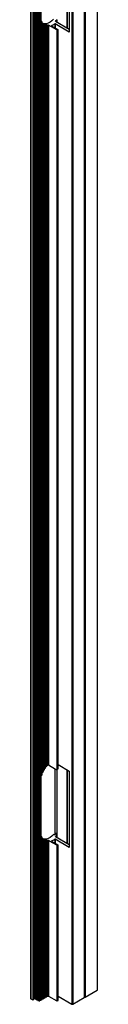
# Model space of a CAD drawing. Header units: millimetres. Extents: x 2125 to 2888, y 849 to 1581.
# Tile 6 of 7: x 2877 to 2888, y 1151 to 1315. Entities that reach past the tile are written whole.
import ezdxf

# ---------------------------------------------------------------- set-up
doc = ezdxf.new("R2010")
doc.units = ezdxf.units.MM

msp = doc.modelspace()

# ---------------------------------------------------------------- linework, layer by layer
at = {"color": 7, "linetype": 'Continuous', "lineweight": 25}
for p, q in [((2887.69, 1493.1), (2887.69, 1153.26)), ((2887.71, 1153.28), (2887.71, 1493.12)), ((2885.54, 1491.86), (2885.54, 1152.02)), ((2885.55, 1152.04), (2885.55, 1491.87)), ((2885.63, 1491.91), (2885.63, 1152.09)), ((2885.68, 1491.94), (2885.68, 1152.1)), ((2883.48, 1490.67), (2883.48, 1150.91)), ((2883.62, 1490.75), (2883.62, 1150.91)), ((2876.62, 1486.71), (2876.62, 1151.84)), ((2876.63, 1486.72), (2876.63, 1151.82)), ((2876.98, 1486.92), (2876.98, 1151.62)), ((2877.05, 1486.96), (2877.05, 1151.62)), ((2877.18, 1487.04), (2877.18, 1151.8)), ((2877.21, 1487.05), (2877.21, 1151.81)), ((2877.42, 1487.18), (2877.42, 1151.85)), ((2877.43, 1487.18), (2877.43, 1151.74)), ((2877.49, 1487.21), (2877.49, 1151.72)), ((2877.61, 1487.29), (2877.61, 1151.74)), ((2877.62, 1487.29), (2877.62, 1151.63)), ((2877.68, 1487.32), (2877.68, 1151.61)), ((2877.8, 1487.4), (2877.8, 1151.63)), ((2877.82, 1487.4), (2877.82, 1151.52)), ((2877.87, 1487.43), (2877.87, 1151.5)), ((2878, 1487.51), (2878, 1151.52)), ((2878.04, 1487.53), (2878.04, 1151.48)), ((2878.07, 1487.55), (2878.07, 1151.45)), ((2878.11, 1487.57), (2878.11, 1151.45)), ((2878.16, 1151.47), (2878.16, 1487.6)), ((2878.17, 1487.6), (2878.17, 1151.58)), ((2878.3, 1487.68), (2878.3, 1151.56)), ((2878.35, 1151.58), (2878.35, 1487.71)), ((2883.05, 1325.22), (2883.05, 1312.52)), ((2880.98, 1314.12), (2880.98, 1314.58)), ((2878.36, 1314.41), (2878.36, 1188.88)), ((2878.49, 1314.25), (2878.49, 1189)), ((2878.54, 1189.13), (2878.54, 1314.15)), ((2878.55, 1314.05), (2878.54, 1314.06)), ((2878.55, 1314.05), (2878.55, 1189.45)), ((2878.67, 1313.95), (2878.67, 1189.5)), ((2878.73, 1189.59), (2878.73, 1313.91)), ((2878.74, 1313.88), (2878.73, 1313.89)), ((2878.74, 1313.88), (2878.74, 1189.84)), ((2878.86, 1313.8), (2878.86, 1189.87)), ((2878.92, 1189.94), (2878.92, 1313.78)), ((2878.93, 1313.79), (2878.93, 1190.15)), ((2879.05, 1313.73), (2879.05, 1190.16)), ((2879.11, 1190.22), (2879.11, 1313.71)), ((2879.12, 1313.75), (2879.12, 1190.4)), ((2879.24, 1313.7), (2879.24, 1190.41)), ((2879.3, 1313.75), (2879.3, 1190.62)), ((2879.3, 1190.46), (2879.3, 1313.69)), ((2879.43, 1313.7), (2879.43, 1190.62)), ((2879.47, 1313.7), (2879.47, 1190.64)), ((2879.51, 1313.7), (2879.51, 1190.68)), ((2880.96, 1312.89), (2879.57, 1313.69)), ((2879.57, 1313.69), (2879.57, 1190.69)), ((2880.08, 1313.57), (2881.16, 1312.95)), ((2883.05, 1312.52), (2880.68, 1313.9)), ((2883.05, 1312.93), (2880.75, 1314.26)), ((2880.96, 1312.89), (2880.96, 1189.89)), ((2881.01, 1312.88), (2881.01, 1189.9)), ((2881.16, 1312.92), (2881.16, 1190.03)), ((2881.17, 1190.05), (2881.17, 1312.93)), ((2878.92, 1190.14), (2878.93, 1190.15)), ((2879.11, 1190.4), (2879.12, 1190.4)), ((2881.17, 1190.76), (2883.05, 1189.67)), ((2878.54, 1189.44), (2878.55, 1189.45)), ((2880.67, 1179.33), (2880.67, 1190.06)), ((2880.97, 1189.89), (2880.97, 1179.16)), ((2883.05, 1189.67), (2883.05, 1176.98)), ((2878.36, 1178.84), (2878.36, 1151.69)), ((2878.49, 1178.68), (2878.49, 1151.67)), ((2880.55, 1179.06), (2880.43, 1179.12)), ((2880.66, 1179.13), (2880.67, 1179.33)), ((2880.97, 1179.16), (2880.67, 1179.33)), ((2880.97, 1179.06), (2880.75, 1179.19)), ((2883.05, 1177.38), (2880.75, 1178.71)), ((2880.97, 1179.16), (2880.96, 1179.05)), ((2880.98, 1178.58), (2880.98, 1179.04)), ((2878.54, 1151.69), (2878.54, 1178.58)), ((2878.55, 1178.49), (2878.54, 1178.5)), ((2878.55, 1178.49), (2878.55, 1151.8)), ((2878.67, 1178.39), (2878.67, 1151.78)), ((2878.73, 1151.8), (2878.73, 1178.35)), ((2878.74, 1178.32), (2878.73, 1178.33)), ((2878.74, 1178.32), (2878.74, 1151.91)), ((2878.86, 1178.25), (2878.86, 1151.89)), ((2878.92, 1151.91), (2878.92, 1178.22)), ((2878.93, 1178.23), (2878.93, 1152.02)), ((2879.05, 1178.17), (2879.05, 1152)), ((2879.11, 1152.02), (2879.11, 1178.16)), ((2879.12, 1178.19), (2879.12, 1152.13)), ((2879.24, 1178.14), (2879.24, 1152.11)), ((2879.3, 1178.19), (2879.3, 1152.24)), ((2879.3, 1152.13), (2879.3, 1178.14)), ((2879.43, 1178.15), (2879.43, 1152.22)), ((2879.47, 1178.15), (2879.47, 1152.22)), ((2879.51, 1178.15), (2879.51, 1152.25)), ((2879.57, 1178.14), (2879.57, 1152.25)), ((2880.08, 1178.02), (2881.16, 1177.4)), ((2883.05, 1176.98), (2880.68, 1178.35)), ((2880.96, 1177.34), (2880.96, 1151.45)), ((2881.01, 1177.33), (2881.01, 1151.45)), ((2881.16, 1177.37), (2881.16, 1151.53)), ((2881.17, 1151.54), (2881.17, 1177.38)), ((2885.68, 1152.1), (2887.69, 1153.26)), ((2876.63, 1151.82), (2876.98, 1151.62)), ((2877.05, 1151.62), (2877.18, 1151.8)), ((2877.21, 1151.81), (2877.42, 1151.85)), ((2877.49, 1151.72), (2877.61, 1151.74)), ((2877.61, 1151.74), (2877.62, 1151.74)), ((2877.68, 1151.61), (2877.8, 1151.63)), ((2877.87, 1151.5), (2878, 1151.52)), ((2878.07, 1151.45), (2878.11, 1151.45)), ((2878.16, 1151.58), (2878.17, 1151.58)), ((2878.17, 1151.58), (2878.3, 1151.56)), ((2878.35, 1151.69), (2878.36, 1151.69)), ((2878.36, 1151.69), (2878.49, 1151.67)), ((2878.54, 1151.8), (2878.55, 1151.8)), ((2878.55, 1151.8), (2878.67, 1151.78)), ((2878.73, 1151.91), (2878.74, 1151.91)), ((2878.74, 1151.91), (2878.86, 1151.89)), ((2878.92, 1152.02), (2878.93, 1152.02)), ((2878.93, 1152.02), (2879.05, 1152)), ((2879.11, 1152.13), (2879.12, 1152.13)), ((2879.12, 1152.13), (2879.24, 1152.11)), ((2879.3, 1152.24), (2879.43, 1152.22)), ((2879.3, 1152.24), (2879.3, 1152.24)), ((2879.47, 1152.22), (2879.51, 1152.25)), ((2879.57, 1152.25), (2880.96, 1151.45)), ((2881.01, 1151.45), (2881.16, 1151.53)), ((2881.17, 1152.24), (2883.48, 1150.91)), ((2883.62, 1150.91), (2885.54, 1152.02))]:
    msp.add_line(p, q, dxfattribs=at)
at = {"color": 8, "linetype": 'Continuous', "lineweight": 25}
for p, q in [((2882.64, 1325.45), (2882.64, 1313.17)), ((2882.7, 1325.42), (2882.7, 1313.13)), ((2880.97, 1314.55), (2880.97, 1314.13)), ((2880.08, 1313.59), (2880.08, 1313.57)), ((2880.62, 1313.89), (2880.62, 1313.26)), ((2880.68, 1313.9), (2880.68, 1313.22)), ((2880.75, 1314.3), (2880.75, 1314.26)), ((2882.64, 1189.91), (2882.64, 1177.62)), ((2882.7, 1189.87), (2882.7, 1177.59)), ((2880.75, 1178.76), (2880.75, 1178.71)), ((2880.97, 1179.01), (2880.97, 1178.58)), ((2880.08, 1178.04), (2880.08, 1178.02)), ((2880.62, 1178.34), (2880.62, 1177.71)), ((2880.68, 1178.35), (2880.68, 1177.67))]:
    msp.add_line(p, q, dxfattribs=at)
at = {"color": 7, "linetype": 'Continuous', "lineweight": 25, "flags": 128}
for points in [[(2880.43, 1314.67), (2880.14, 1314.39), (2879.84, 1314.16), (2879.54, 1314), (2879.24, 1313.9), (2878.95, 1313.87), (2878.72, 1313.91)], [(2879.57, 1190.69), (2880.77, 1190), (2880.96, 1189.89)], [(2880.43, 1179.12), (2880.14, 1178.84), (2879.84, 1178.61), (2879.53, 1178.45), (2879.24, 1178.35), (2878.95, 1178.32), (2878.72, 1178.36)], [(2880.96, 1177.34), (2879.76, 1178.03), (2879.57, 1178.14)], [(2877.42, 1151.85), (2877.43, 1151.85), (2877.43, 1151.85)], [(2877.43, 1151.74), (2877.44, 1151.74), (2877.44, 1151.73), (2877.45, 1151.73), (2877.46, 1151.72), (2877.46, 1151.72), (2877.48, 1151.72), (2877.49, 1151.72)], [(2877.62, 1151.63), (2877.63, 1151.63), (2877.63, 1151.62), (2877.64, 1151.62), (2877.64, 1151.61), (2877.65, 1151.61), (2877.67, 1151.61), (2877.68, 1151.61)], [(2877.8, 1151.63), (2877.82, 1151.63), (2877.82, 1151.63)], [(2877.82, 1151.52), (2877.82, 1151.52), (2877.82, 1151.51), (2877.83, 1151.51), (2877.84, 1151.5), (2877.85, 1151.5), (2877.86, 1151.5), (2877.87, 1151.5)], [(2878.11, 1151.45), (2878.12, 1151.45), (2878.13, 1151.45), (2878.14, 1151.45), (2878.15, 1151.45), (2878.15, 1151.46), (2878.16, 1151.46), (2878.16, 1151.47)], [(2878.3, 1151.56), (2878.31, 1151.56), (2878.32, 1151.56), (2878.33, 1151.56), (2878.34, 1151.56), (2878.34, 1151.57), (2878.35, 1151.57), (2878.35, 1151.58)], [(2878.49, 1151.67), (2878.5, 1151.67), (2878.51, 1151.67), (2878.52, 1151.67), (2878.53, 1151.67), (2878.53, 1151.68), (2878.54, 1151.68), (2878.54, 1151.69)], [(2878.67, 1151.78), (2878.69, 1151.78), (2878.7, 1151.78), (2878.71, 1151.78), (2878.71, 1151.78), (2878.72, 1151.79), (2878.73, 1151.79), (2878.73, 1151.8)], [(2878.86, 1151.89), (2878.88, 1151.89), (2878.89, 1151.89), (2878.9, 1151.89), (2878.9, 1151.89), (2878.91, 1151.9), (2878.91, 1151.9), (2878.92, 1151.91)], [(2879.05, 1152), (2879.06, 1152), (2879.08, 1152), (2879.09, 1152), (2879.09, 1152), (2879.1, 1152.01), (2879.1, 1152.01), (2879.11, 1152.02)], [(2879.24, 1152.11), (2879.25, 1152.11), (2879.27, 1152.11), (2879.27, 1152.11), (2879.28, 1152.11), (2879.29, 1152.12), (2879.29, 1152.12), (2879.3, 1152.13)]]:
    msp.add_lwpolyline(points, dxfattribs=at)
at = {"color": 7, "linetype": 'Continuous', "lineweight": 25}
for centre, radius, start, end in [((2878.18, 1316.89), 3.64, 314.796, 320.0667), ((2879.3, 1314.94), 1.25, 277.9996, 279.91), ((2879.3, 1315.63), 2.18, 290.8561, 307.0178), ((2880.7, 1314.32), 1.48, 282.4548, 288.1499), ((2882.04, 1188.09), 3.62, 134.2781, 135.1952), ((2883.14, 1187.62), 3.12, 129.4886, 132.9397), ((2877.78, 1181.6), 3.79, 318.2228, 320.1848), ((2878.17, 1181.34), 3.65, 314.9511, 320.2266), ((2879.29, 1179.42), 1.28, 278.367, 280.2289), ((2879.29, 1180.09), 2.2, 291.1007, 307.1888), ((2880.68, 1178.79), 1.5, 282.7546, 288.3777), ((2887.69, 1153.28), 0.0227, 280.0293, 351.83), ((2876.64, 1151.84), 0.0201, 185.6949, 245.6255), ((2877.01, 1151.67), 0.0561, 240.5689, 311.4777), ((2877.21, 1151.77), 0.0397, 97.761, 137.2938), ((2878.01, 1151.47), 0.0575, 58.1449, 101.9818), ((2878.07, 1151.49), 0.0301, 195.3546, 269.1162), ((2879.44, 1152.28), 0.0617, 259.3101, 297.3028), ((2879.54, 1152.19), 0.0615, 62.6099, 117.3904), ((2880.99, 1151.5), 0.0615, 242.6094, 297.3906), ((2881.15, 1151.55), 0.0201, 294.3733, 354.3063), ((2883.55, 1151.04), 0.154, 242.6096, 297.3906), ((2885.52, 1152.04), 0.0303, 294.5249, 354.1518), ((2885.61, 1152.02), 0.074, 76.1184, 136.4798), ((2885.64, 1152.18), 0.0921, 260.2287, 297.3569)]:
    msp.add_arc(centre, radius, start, end, dxfattribs=at)
for centre, major_axis, ratio, start_param, end_param in [((2882.97, 1314.2), (-4.82, 0.99), 0.3913, 0.383017, 0.462136), ((2882.62, 1314.41), (-4.82, 0.99), 0.3913, 0.649055, 0.696619), ((2882.27, 1314.61), (-4.82, 0.99), 0.3913, 0.831569, 0.869719), ((2877.94, 1317.11), (1.24, -3.4), 0.215725, 5.950667, 5.986105), ((2881.92, 1314.81), (-4.82, 0.99), 0.3913, 0.983863, 1.017252), ((2878.29, 1316.91), (1.24, -3.4), 0.215725, 5.811336, 5.843143), ((2881.57, 1315.02), (-4.82, 0.99), 0.3913, 1.119348, 1.149905), ((2878.64, 1316.7), (1.24, -3.4), 0.215725, 5.683716, 5.713272), ((2881.21, 1315.22), (-4.82, 0.99), 0.3913, 1.245012, 1.273762), ((2881.9, 1188.09), (-4.82, 0.99), 0.3913, 5.420784, 5.454044), ((2881.55, 1188.29), (-4.82, 0.99), 0.3913, 5.288535, 5.319012), ((2881.19, 1188.5), (-4.82, 0.99), 0.3913, 5.164937, 5.193635), ((2882.95, 1187.48), (-4.82, 0.99), 0.3913, 5.970205, 6.046755), ((2882.6, 1187.68), (-4.82, 0.99), 0.3913, 5.739465, 5.786527), ((2882.25, 1187.89), (-4.82, 0.99), 0.3913, 5.567647, 5.605571), ((2882.95, 1178.66), (-4.82, 0.99), 0.3913, 0.396296, 0.472845), ((2882.6, 1178.86), (-4.82, 0.99), 0.3913, 0.656521, 0.703583), ((2882.25, 1179.06), (-4.82, 0.99), 0.3913, 0.837477, 0.875401), ((2877.95, 1181.55), (1.24, -3.4), 0.215725, 5.945365, 5.980636), ((2881.9, 1179.27), (-4.82, 0.99), 0.3913, 0.989003, 1.022263), ((2878.3, 1181.35), (1.24, -3.4), 0.215725, 5.80655, 5.838256), ((2881.55, 1179.47), (-4.82, 0.99), 0.3913, 1.124036, 1.154512), ((2878.65, 1181.14), (1.24, -3.4), 0.215725, 5.679252, 5.708744), ((2881.19, 1179.67), (-4.82, 0.99), 0.3913, 1.249411, 1.27811)]:
    msp.add_ellipse(centre, major_axis=major_axis, ratio=ratio, start_param=start_param, end_param=end_param, dxfattribs=at)
for points, knots in [([(2880.97, 1314.55), (2880.97, 1314.56), (2880.98, 1314.56), (2880.98, 1314.58), (2880.98, 1314.59), (2880.98, 1314.6), (2880.97, 1314.6), (2880.97, 1314.6)], [0, 0, 0, 0, 0.253637, 0.507916, 0.743953, 0.948918, 1, 1, 1, 1]), ([(2878.54, 1314.15), (2878.54, 1314.15), (2878.54, 1314.15), (2878.53, 1314.18), (2878.51, 1314.21), (2878.49, 1314.24), (2878.49, 1314.25)], [0, 0, 0, 0, 0.010578, 0.280173, 0.766969, 1, 1, 1, 1]), ([(2878.73, 1313.91), (2878.73, 1313.91), (2878.73, 1313.91), (2878.72, 1313.91), (2878.71, 1313.93), (2878.69, 1313.94), (2878.68, 1313.95), (2878.67, 1313.95)], [0, 0, 0, 0, 0.0492246, 0.2901849, 0.6166939, 0.8446273, 1, 1, 1, 1]), ([(2878.91, 1313.78), (2878.92, 1313.78), (2878.92, 1313.78), (2878.91, 1313.78), (2878.9, 1313.78), (2878.89, 1313.79), (2878.87, 1313.8), (2878.87, 1313.8), (2878.86, 1313.8)], [0, 0, 0, 0, 0.143187, 0.323725, 0.54981, 0.777546, 0.930357, 1, 1, 1, 1]), ([(2878.93, 1313.79), (2878.92, 1313.79), (2878.91, 1313.79), (2878.9, 1313.8), (2878.89, 1313.81), (2878.88, 1313.81), (2878.87, 1313.81), (2878.88, 1313.81), (2878.88, 1313.81)], [0, 0, 0, 0, 0.143473, 0.28629, 0.457942, 0.66018, 0.83893, 1, 1, 1, 1]), ([(2879.1, 1313.71), (2879.1, 1313.71), (2879.11, 1313.71), (2879.1, 1313.71), (2879.1, 1313.71), (2879.08, 1313.71), (2879.07, 1313.72), (2879.06, 1313.72), (2879.05, 1313.73)], [0, 0, 0, 0, 0.147448, 0.294192, 0.463964, 0.657614, 0.859115, 1, 1, 1, 1]), ([(2879.12, 1313.75), (2879.11, 1313.75), (2879.1, 1313.75), (2879.09, 1313.76), (2879.08, 1313.76), (2879.07, 1313.76), (2879.06, 1313.76), (2879.06, 1313.76), (2879.07, 1313.75)], [0, 0, 0, 0, 0.149336, 0.298031, 0.464443, 0.649521, 0.840698, 1, 1, 1, 1]), ([(2879.29, 1313.69), (2879.29, 1313.69), (2879.3, 1313.69), (2879.29, 1313.69), (2879.29, 1313.69), (2879.27, 1313.69), (2879.26, 1313.69), (2879.25, 1313.69), (2879.24, 1313.7)], [0, 0, 0, 0, 0.024447, 0.197377, 0.385619, 0.590257, 0.800304, 1, 1, 1, 1]), ([(2879.3, 1313.75), (2879.3, 1313.75), (2879.29, 1313.75), (2879.28, 1313.75), (2879.27, 1313.75), (2879.26, 1313.75), (2879.25, 1313.75), (2879.25, 1313.75)], [0, 0, 0, 0, 0.186875, 0.373237, 0.571885, 0.783633, 1, 1, 1, 1]), ([(2879.25, 1313.75), (2879.25, 1313.75), (2879.25, 1313.75), (2879.25, 1313.74), (2879.26, 1313.74)], [0, 0, 0, 0, 0.788324, 1, 1, 1, 1]), ([(2879.47, 1313.7), (2879.47, 1313.7), (2879.46, 1313.7), (2879.45, 1313.7), (2879.44, 1313.7), (2879.43, 1313.7)], [0, 0, 0, 0, 0.338088, 0.676227, 1, 1, 1, 1]), ([(2879.57, 1313.69), (2879.57, 1313.7), (2879.56, 1313.7), (2879.55, 1313.7), (2879.53, 1313.71), (2879.52, 1313.71), (2879.52, 1313.71), (2879.51, 1313.7)], [0, 0, 0, 0, 0.20089, 0.401726, 0.606663, 0.821344, 1, 1, 1, 1]), ([(2880.08, 1313.59), (2880.08, 1313.59), (2880.07, 1313.59), (2880.07, 1313.58), (2880.07, 1313.58), (2880.07, 1313.57), (2880.08, 1313.57), (2880.08, 1313.57)], [0, 0, 0, 0, 0.219404, 0.438795, 0.656869, 0.871208, 1, 1, 1, 1]), ([(2880.68, 1313.9), (2880.67, 1313.9), (2880.66, 1313.9), (2880.65, 1313.9), (2880.64, 1313.9), (2880.63, 1313.9), (2880.62, 1313.89), (2880.62, 1313.89)], [0, 0, 0, 0, 0.211696, 0.423378, 0.636232, 0.851486, 1, 1, 1, 1]), ([(2880.75, 1314.26), (2880.74, 1314.26), (2880.74, 1314.27), (2880.73, 1314.28), (2880.73, 1314.29), (2880.74, 1314.3), (2880.74, 1314.3), (2880.75, 1314.3)], [0, 0, 0, 0, 0.200206, 0.400215, 0.604719, 0.819333, 1, 1, 1, 1]), ([(2881.01, 1312.88), (2881.01, 1312.88), (2881, 1312.88), (2880.99, 1312.88), (2880.98, 1312.89), (2880.96, 1312.89), (2880.96, 1312.89), (2880.96, 1312.89)], [0, 0, 0, 0, 0.227975, 0.456253, 0.679668, 0.892526, 1, 1, 1, 1]), ([(2881.16, 1312.95), (2881.16, 1312.94), (2881.16, 1312.94), (2881.17, 1312.93), (2881.17, 1312.93), (2881.16, 1312.92), (2881.16, 1312.92), (2881.16, 1312.92)], [0, 0, 0, 0, 0.209219, 0.418407, 0.629172, 0.84396, 1, 1, 1, 1]), ([(2879.05, 1190.16), (2879.06, 1190.17), (2879.07, 1190.17), (2879.08, 1190.18), (2879.09, 1190.19), (2879.1, 1190.2), (2879.11, 1190.22), (2879.11, 1190.22), (2879.11, 1190.22)], [0, 0, 0, 0, 0.172204, 0.343551, 0.543643, 0.769436, 0.996151, 1, 1, 1, 1]), ([(2879.24, 1190.41), (2879.25, 1190.41), (2879.26, 1190.41), (2879.27, 1190.42), (2879.28, 1190.43), (2879.29, 1190.44), (2879.3, 1190.45), (2879.29, 1190.46), (2879.29, 1190.46)], [0, 0, 0, 0, 0.175773, 0.35082, 0.542938, 0.750121, 0.958144, 1, 1, 1, 1]), ([(2879.3, 1190.62), (2879.3, 1190.62), (2879.3, 1190.62), (2879.3, 1190.62), (2879.3, 1190.62)], [0, 0, 0, 0, 0.710512, 1, 1, 1, 1]), ([(2879.43, 1190.62), (2879.44, 1190.62), (2879.45, 1190.62), (2879.46, 1190.63), (2879.47, 1190.64), (2879.47, 1190.64), (2879.47, 1190.64)], [0, 0, 0, 0, 0.3087355, 0.6167542, 0.9406951, 1, 1, 1, 1]), ([(2879.51, 1190.68), (2879.52, 1190.68), (2879.52, 1190.69), (2879.54, 1190.7), (2879.55, 1190.7), (2879.56, 1190.7), (2879.57, 1190.69), (2879.57, 1190.69)], [0, 0, 0, 0, 0.229969, 0.460198, 0.683263, 0.894851, 1, 1, 1, 1]), ([(2878.49, 1189), (2878.49, 1189), (2878.51, 1189.02), (2878.52, 1189.07), (2878.54, 1189.11), (2878.54, 1189.13), (2878.54, 1189.13)], [0, 0, 0, 0, 0.17564, 0.560529, 0.919069, 1, 1, 1, 1]), ([(2878.67, 1189.5), (2878.68, 1189.51), (2878.69, 1189.51), (2878.71, 1189.54), (2878.72, 1189.56), (2878.73, 1189.58), (2878.73, 1189.59), (2878.73, 1189.59)], [0, 0, 0, 0, 0.182413, 0.441378, 0.715645, 0.943852, 1, 1, 1, 1]), ([(2878.73, 1189.83), (2878.73, 1189.83), (2878.73, 1189.84), (2878.73, 1189.84), (2878.74, 1189.84)], [0, 0, 0, 0, 0.563978, 1, 1, 1, 1]), ([(2878.86, 1189.87), (2878.87, 1189.87), (2878.88, 1189.87), (2878.89, 1189.89), (2878.91, 1189.9), (2878.92, 1189.92), (2878.92, 1189.94), (2878.92, 1189.94)], [0, 0, 0, 0, 0.168553, 0.385086, 0.606639, 0.868906, 1, 1, 1, 1]), ([(2880.96, 1189.89), (2880.96, 1189.89), (2880.97, 1189.89), (2880.98, 1189.89), (2880.99, 1189.89), (2881.01, 1189.89), (2881.01, 1189.9), (2881.01, 1189.9)], [0, 0, 0, 0, 0.202182, 0.404157, 0.610616, 0.826474, 1, 1, 1, 1]), ([(2881.16, 1190.03), (2881.16, 1190.03), (2881.16, 1190.03), (2881.17, 1190.04), (2881.17, 1190.05), (2881.17, 1190.05)], [0, 0, 0, 0, 0.438349, 0.87675, 1, 1, 1, 1]), ([(2878.54, 1178.58), (2878.54, 1178.58), (2878.54, 1178.59), (2878.53, 1178.61), (2878.51, 1178.64), (2878.49, 1178.67), (2878.49, 1178.68)], [0, 0, 0, 0, 0.012398, 0.280563, 0.757015, 1, 1, 1, 1]), ([(2880.6, 1179.07), (2880.6, 1179.07), (2880.59, 1179.06), (2880.58, 1179.05), (2880.56, 1179.05), (2880.55, 1179.05), (2880.55, 1179.06), (2880.55, 1179.06)], [0, 0, 0, 0, 0.243217, 0.487066, 0.716436, 0.924102, 1, 1, 1, 1]), ([(2880.75, 1179.19), (2880.74, 1179.19), (2880.74, 1179.19), (2880.72, 1179.19), (2880.71, 1179.19), (2880.7, 1179.18), (2880.69, 1179.17), (2880.69, 1179.17)], [0, 0, 0, 0, 0.181586, 0.362868, 0.553504, 0.767618, 1, 1, 1, 1]), ([(2880.75, 1178.71), (2880.74, 1178.72), (2880.74, 1178.72), (2880.73, 1178.73), (2880.73, 1178.74), (2880.74, 1178.75), (2880.74, 1178.76), (2880.75, 1178.76)], [0, 0, 0, 0, 0.199825, 0.399452, 0.60363, 0.818304, 1, 1, 1, 1]), ([(2880.97, 1179.01), (2880.97, 1179.01), (2880.98, 1179.02), (2880.98, 1179.03), (2880.98, 1179.05), (2880.98, 1179.05), (2880.97, 1179.06), (2880.97, 1179.06)], [0, 0, 0, 0, 0.254553, 0.509682, 0.746154, 0.950641, 1, 1, 1, 1]), ([(2878.73, 1178.35), (2878.73, 1178.35), (2878.73, 1178.35), (2878.72, 1178.35), (2878.71, 1178.37), (2878.69, 1178.38), (2878.68, 1178.39), (2878.67, 1178.39)], [0, 0, 0, 0, 0.050319, 0.290225, 0.613562, 0.842931, 1, 1, 1, 1]), ([(2878.92, 1178.22), (2878.92, 1178.22), (2878.92, 1178.22), (2878.91, 1178.22), (2878.9, 1178.23), (2878.89, 1178.23), (2878.87, 1178.24), (2878.87, 1178.25), (2878.86, 1178.25)], [0, 0, 0, 0, 0.024281, 0.229505, 0.485328, 0.74306, 0.917553, 1, 1, 1, 1]), ([(2878.93, 1178.23), (2878.92, 1178.23), (2878.91, 1178.24), (2878.9, 1178.24), (2878.89, 1178.25), (2878.88, 1178.25), (2878.87, 1178.25), (2878.88, 1178.25), (2878.88, 1178.25)], [0, 0, 0, 0, 0.143745, 0.286531, 0.457926, 0.659283, 0.870108, 1, 1, 1, 1]), ([(2879.11, 1178.16), (2879.11, 1178.16), (2879.11, 1178.16), (2879.1, 1178.16), (2879.1, 1178.16), (2879.08, 1178.16), (2879.07, 1178.16), (2879.06, 1178.17), (2879.05, 1178.17)], [0, 0, 0, 0, 0.024313, 0.1924441, 0.3863952, 0.6074462, 0.8371396, 1, 1, 1, 1]), ([(2879.12, 1178.19), (2879.11, 1178.2), (2879.1, 1178.2), (2879.09, 1178.2), (2879.08, 1178.21), (2879.07, 1178.21), (2879.06, 1178.2), (2879.06, 1178.2), (2879.07, 1178.2)], [0, 0, 0, 0, 0.1495049, 0.2983208, 0.4645365, 0.649091, 0.839623, 1, 1, 1, 1]), ([(2879.29, 1178.14), (2879.29, 1178.14), (2879.3, 1178.14), (2879.29, 1178.13), (2879.29, 1178.13), (2879.27, 1178.13), (2879.26, 1178.14), (2879.25, 1178.14), (2879.24, 1178.14)], [0, 0, 0, 0, 0.024573, 0.197594, 0.385604, 0.589792, 0.799392, 1, 1, 1, 1]), ([(2879.3, 1178.19), (2879.3, 1178.2), (2879.29, 1178.2), (2879.28, 1178.2), (2879.27, 1178.2), (2879.26, 1178.2), (2879.25, 1178.2), (2879.25, 1178.2)], [0, 0, 0, 0, 0.187158, 0.373972, 0.572537, 0.784134, 1, 1, 1, 1]), ([(2879.25, 1178.2), (2879.25, 1178.19), (2879.25, 1178.19), (2879.25, 1178.19), (2879.26, 1178.19)], [0, 0, 0, 0, 0.782066, 1, 1, 1, 1]), ([(2879.47, 1178.15), (2879.47, 1178.15), (2879.46, 1178.15), (2879.45, 1178.15), (2879.44, 1178.15), (2879.43, 1178.15)], [0, 0, 0, 0, 0.337426, 0.675166, 1, 1, 1, 1]), ([(2879.57, 1178.14), (2879.57, 1178.14), (2879.56, 1178.15), (2879.55, 1178.15), (2879.53, 1178.15), (2879.52, 1178.15), (2879.52, 1178.15), (2879.51, 1178.15)], [0, 0, 0, 0, 0.2012541, 0.4023184, 0.6075481, 0.8222421, 1, 1, 1, 1]), ([(2880.08, 1178.04), (2880.08, 1178.04), (2880.07, 1178.04), (2880.07, 1178.03), (2880.07, 1178.03), (2880.07, 1178.02), (2880.08, 1178.02), (2880.08, 1178.02)], [0, 0, 0, 0, 0.2191513, 0.4383924, 0.6563018, 0.8706791, 1, 1, 1, 1]), ([(2880.68, 1178.35), (2880.67, 1178.35), (2880.66, 1178.35), (2880.65, 1178.35), (2880.64, 1178.35), (2880.63, 1178.35), (2880.62, 1178.34), (2880.62, 1178.34)], [0, 0, 0, 0, 0.211539, 0.423025, 0.635788, 0.851054, 1, 1, 1, 1]), ([(2881.01, 1177.33), (2881.01, 1177.33), (2881, 1177.33), (2880.99, 1177.33), (2880.98, 1177.33), (2880.96, 1177.34), (2880.96, 1177.34), (2880.96, 1177.34)], [0, 0, 0, 0, 0.2276, 0.455466, 0.678584, 0.891575, 1, 1, 1, 1]), ([(2881.16, 1177.4), (2881.16, 1177.39), (2881.16, 1177.39), (2881.17, 1177.38), (2881.17, 1177.38), (2881.16, 1177.37), (2881.16, 1177.37), (2881.16, 1177.37)], [0, 0, 0, 0, 0.209458, 0.418855, 0.62988, 0.84469, 1, 1, 1, 1])]:
    msp.add_open_spline(points, degree=3, knots=knots, dxfattribs=at)

doc.saveas('drawing.dxf')
